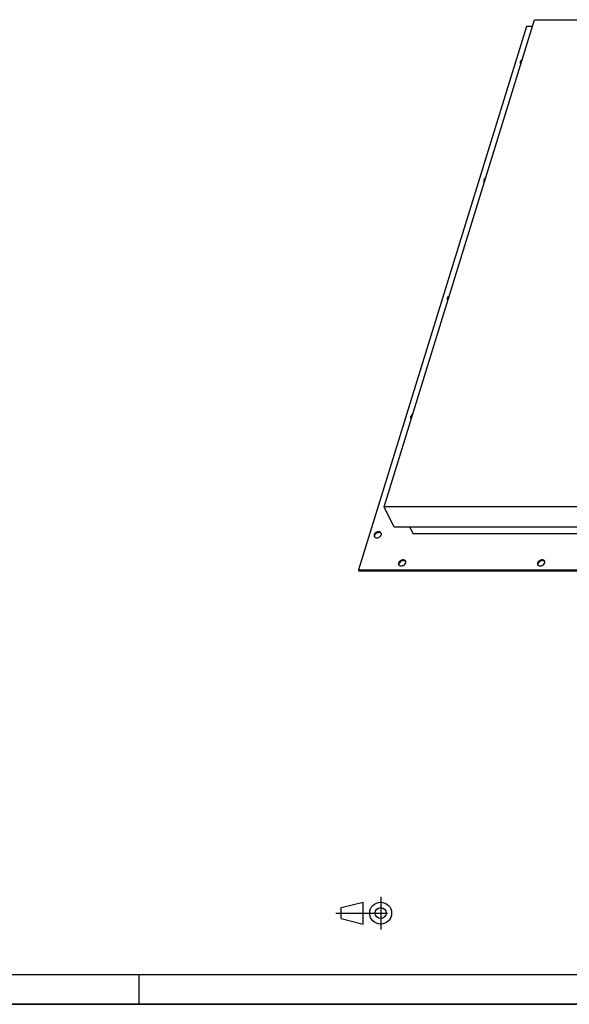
# Model space of a CAD drawing. Header units: millimetres. Extents: x 0 to 4200, y 0 to 2970.
# Tile 5 of 15: x 2100 to 3019, y 0 to 1647. Entities that reach past the tile are written whole.
import ezdxf

# ---------------------------------------------------------------- set-up
doc = ezdxf.new("R2010")
doc.units = ezdxf.units.MM
doc.header["$LTSCALE"] = 231
doc.linetypes.add('CENTER', pattern=[0.6, 0.375, -0.075, 0.075, -0.075])
doc.layers.get('0').update_dxf_attribs({"linetype": 'CONTINUOUS'})
doc.layers.add('005_AXIS', color=7, linetype='CONTINUOUS')

# ---------------------------------------------------------------- blocks, each defined once
blk = doc.blocks.new('PROJEKTIONSMETHODE_1_BL3', base_point=(2680, 152.5))
at = {"color": 2, "linetype": 'CONTINUOUS'}
for p, q in [((2637.8, 161.7), (2674.5, 170.8)), ((2674.5, 134.2), (2674.5, 170.8)), ((2637.8, 143.3), (2637.8, 161.7)), ((2637.8, 143.3), (2674.5, 134.2))]:
    blk.add_line(p, q, dxfattribs=at)
at = {"color": 2, "linetype": 'CENTER'}
for p, q in [((2703.8, 180), (2703.8, 125)), ((2628.7, 152.5), (2731.3, 152.5))]:
    blk.add_line(p, q, dxfattribs=at)
at = {"color": 2, "linetype": 'CONTINUOUS'}
for radius in [18.3, 9.17]:
    blk.add_circle((2703.8, 152.5), radius, dxfattribs=at)

msp = doc.modelspace()

# ---------------------------------------------------------------- linework, layer by layer
at = {"color": 7, "linetype": 'CONTINUOUS'}
for p, q in [((2709.569, 831.928), (2961.318, 1646.588)), ((2961.318, 1646.588), (3919.222, 1646.588)), ((2947.732, 1635.063), (2666.935, 726.403)), ((2957.757, 1635.063), (2947.732, 1635.063)), ((2726.347, 797.739), (2709.569, 831.928)), ((3667.473, 831.928), (2709.569, 831.928)), ((3132.007, 797.739), (2726.347, 797.739)), ((2752.636, 797.739), (2757.659, 787.503)), ((2757.659, 787.503), (3131.211, 787.503)), ((2666.935, 726.403), (2667.545, 725.16)), ((2666.935, 726.403), (3735.366, 726.403)), ((2667.545, 725.16), (3735.976, 725.16)), ((0, 0), (4200, 0))]:
    msp.add_line(p, q, dxfattribs=at)
at = {"color": 5, "linetype": 'CONTINUOUS'}
msp.add_line((50, 50), (4150, 50), dxfattribs=at)
at = {"color": 3, "linetype": 'CONTINUOUS'}
for p, q in [((2300, 0), (2300, 50)), ((4200, 0), (0, 0))]:
    msp.add_line(p, q, dxfattribs=at)
at = {"layer": '005_AXIS', "color": 7, "linetype": 'CONTINUOUS'}
for points, knots in [([(2937.406, 1576.313), (2937.258, 1575.832), (2937.109, 1574.847), (2937.351, 1573.871), (2937.558, 1573.45)], [0, 0, 0, 0, 0.51739376, 1, 1, 1, 1]), ([(2940.818, 1580.253), (2940.012, 1579.791), (2938.602, 1578.673), (2937.654, 1577.113), (2937.406, 1576.313)], [0, 0, 0, 0, 0.52595414, 1, 1, 1, 1]), ([(2937.558, 1573.45), (2937.608, 1573.349), (2937.827, 1572.951), (2938.128, 1572.6), (2938.383, 1572.373)], [0, 0, 0, 0, 0.24772308, 1, 1, 1, 1]), ([(2938.016, 1575.07), (2937.903, 1574.704), (2937.765, 1573.963), (2937.837, 1573.21), (2937.927, 1572.861)], [0, 0, 0, 0, 0.51538626, 1, 1, 1, 1]), ([(2940.16, 1578.127), (2939.904, 1577.912), (2938.994, 1577.052), (2938.288, 1575.948), (2938.016, 1575.07)], [0, 0, 0, 0, 0.2671638, 1, 1, 1, 1]), ([(2876.285, 1378.523), (2876.136, 1378.042), (2875.987, 1377.057), (2876.229, 1376.081), (2876.436, 1375.659)], [0, 0, 0, 0, 0.51739376, 1, 1, 1, 1]), ([(2879.697, 1382.463), (2878.89, 1382.001), (2877.48, 1380.883), (2876.532, 1379.323), (2876.285, 1378.523)], [0, 0, 0, 0, 0.52595414, 1, 1, 1, 1]), ([(2876.436, 1375.659), (2876.486, 1375.559), (2876.706, 1375.161), (2877.006, 1374.81), (2877.262, 1374.583)], [0, 0, 0, 0, 0.24772308, 1, 1, 1, 1]), ([(2876.895, 1377.28), (2876.782, 1376.913), (2876.643, 1376.173), (2876.715, 1375.42), (2876.805, 1375.071)], [0, 0, 0, 0, 0.51538626, 1, 1, 1, 1]), ([(2879.039, 1380.337), (2878.782, 1380.122), (2877.872, 1379.261), (2877.166, 1378.158), (2876.895, 1377.28)], [0, 0, 0, 0, 0.2671638, 1, 1, 1, 1]), ([(2815.163, 1180.733), (2815.014, 1180.252), (2814.866, 1179.267), (2815.108, 1178.291), (2815.315, 1177.869)], [0, 0, 0, 0, 0.51739376, 1, 1, 1, 1]), ([(2818.575, 1184.673), (2817.769, 1184.211), (2816.358, 1183.093), (2815.41, 1181.533), (2815.163, 1180.733)], [0, 0, 0, 0, 0.52595414, 1, 1, 1, 1]), ([(2815.315, 1177.869), (2815.364, 1177.769), (2815.584, 1177.371), (2815.885, 1177.02), (2816.14, 1176.793)], [0, 0, 0, 0, 0.24772308, 1, 1, 1, 1]), ([(2815.773, 1179.49), (2815.66, 1179.123), (2815.521, 1178.383), (2815.593, 1177.63), (2815.683, 1177.281)], [0, 0, 0, 0, 0.51538626, 1, 1, 1, 1]), ([(2817.917, 1182.547), (2817.66, 1182.332), (2816.75, 1181.471), (2816.044, 1180.368), (2815.773, 1179.49)], [0, 0, 0, 0, 0.2671638, 1, 1, 1, 1]), ([(2754.041, 982.943), (2753.892, 982.462), (2753.744, 981.476), (2753.986, 980.501), (2754.193, 980.079)], [0, 0, 0, 0, 0.51739376, 1, 1, 1, 1]), ([(2757.453, 986.883), (2756.647, 986.421), (2755.236, 985.303), (2754.288, 983.743), (2754.041, 982.943)], [0, 0, 0, 0, 0.52595414, 1, 1, 1, 1]), ([(2754.193, 980.079), (2754.242, 979.979), (2754.462, 979.581), (2754.763, 979.23), (2755.018, 979.003)], [0, 0, 0, 0, 0.24772308, 1, 1, 1, 1]), ([(2754.651, 981.7), (2754.538, 981.333), (2754.4, 980.593), (2754.472, 979.84), (2754.561, 979.491)], [0, 0, 0, 0, 0.51538626, 1, 1, 1, 1]), ([(2756.795, 984.757), (2756.539, 984.542), (2755.629, 983.681), (2754.922, 982.577), (2754.651, 981.7)], [0, 0, 0, 0, 0.2671638, 1, 1, 1, 1]), ([(2692.919, 785.153), (2692.771, 784.672), (2692.622, 783.686), (2692.864, 782.711), (2693.071, 782.289)], [0, 0, 0, 0, 0.51739376, 1, 1, 1, 1]), ([(2704.742, 788.016), (2704.521, 788.466), (2703.838, 789.303), (2702.343, 790.067), (2700.542, 790.329), (2698.601, 790.089), (2696.692, 789.374), (2694.52, 787.95), (2693.282, 786.327), (2692.919, 785.153)], [0, 0, 0, 0, 0.10245496, 0.21314571, 0.33593286, 0.46959319, 0.60933221, 0.74866057, 1, 1, 1, 1]), ([(2693.071, 782.289), (2693.292, 781.84), (2693.975, 781.003), (2695.469, 780.239), (2697.271, 779.977), (2699.212, 780.217), (2701.12, 780.932), (2703.292, 782.356), (2704.531, 783.979), (2704.893, 785.153)], [0, 0, 0, 0, 0.10245496, 0.21314571, 0.33593286, 0.46959319, 0.60933221, 0.74866057, 1, 1, 1, 1]), ([(2693.529, 783.91), (2693.416, 783.543), (2693.278, 782.803), (2693.35, 782.05), (2693.44, 781.701)], [0, 0, 0, 0, 0.51538626, 1, 1, 1, 1]), ([(2704.983, 787.362), (2704.686, 787.745), (2703.887, 788.418), (2702.357, 788.961), (2700.6, 789.058), (2698.763, 788.713), (2696.991, 787.955), (2694.995, 786.548), (2693.87, 785.011), (2693.529, 783.91)], [0, 0, 0, 0, 0.10397575, 0.21770788, 0.34280616, 0.47700441, 0.61553922, 0.75260049, 1, 1, 1, 1]), ([(2704.893, 785.153), (2705.042, 785.634), (2705.191, 786.619), (2704.949, 787.595), (2704.742, 788.016)], [0, 0, 0, 0, 0.51739376, 1, 1, 1, 1]), ([(2745.481, 741.017), (2745.261, 741.466), (2744.577, 742.304), (2743.083, 743.067), (2741.281, 743.329), (2739.341, 743.09), (2737.432, 742.374), (2735.26, 740.95), (2734.022, 739.327), (2733.659, 738.153)], [0, 0, 0, 0, 0.10245496, 0.21314571, 0.33593286, 0.46959319, 0.60933221, 0.74866057, 1, 1, 1, 1]), ([(2745.723, 740.363), (2745.426, 740.746), (2744.626, 741.418), (2743.096, 741.961), (2741.34, 742.059), (2739.503, 741.713), (2737.73, 740.956), (2735.735, 739.548), (2734.61, 738.012), (2734.269, 736.91)], [0, 0, 0, 0, 0.10397575, 0.21770788, 0.34280616, 0.47700441, 0.61553922, 0.75260049, 1, 1, 1, 1]), ([(2745.633, 738.153), (2745.782, 738.635), (2745.93, 739.62), (2745.688, 740.595), (2745.481, 741.017)], [0, 0, 0, 0, 0.51739376, 1, 1, 1, 1]), ([(2978.049, 741.017), (2977.829, 741.466), (2977.145, 742.304), (2975.651, 743.067), (2973.849, 743.329), (2971.908, 743.09), (2970, 742.374), (2967.828, 740.95), (2966.59, 739.327), (2966.227, 738.153)], [0, 0, 0, 0, 0.10245496, 0.21314571, 0.33593286, 0.46959319, 0.60933221, 0.74866057, 1, 1, 1, 1]), ([(2978.291, 740.363), (2977.994, 740.746), (2977.194, 741.418), (2975.664, 741.961), (2973.908, 742.059), (2972.071, 741.713), (2970.298, 740.956), (2968.302, 739.548), (2967.178, 738.012), (2966.837, 736.91)], [0, 0, 0, 0, 0.10397575, 0.21770788, 0.34280616, 0.47700441, 0.61553922, 0.75260049, 1, 1, 1, 1]), ([(2978.201, 738.153), (2978.349, 738.635), (2978.498, 739.62), (2978.256, 740.595), (2978.049, 741.017)], [0, 0, 0, 0, 0.51739376, 1, 1, 1, 1]), ([(2733.659, 738.153), (2733.51, 737.672), (2733.362, 736.687), (2733.604, 735.712), (2733.811, 735.29)], [0, 0, 0, 0, 0.51739376, 1, 1, 1, 1]), ([(2733.811, 735.29), (2734.031, 734.84), (2734.715, 734.003), (2736.209, 733.24), (2738.011, 732.977), (2739.951, 733.217), (2741.86, 733.932), (2744.032, 735.356), (2745.27, 736.98), (2745.633, 738.153)], [0, 0, 0, 0, 0.10245496, 0.21314571, 0.33593286, 0.46959319, 0.60933221, 0.74866057, 1, 1, 1, 1]), ([(2734.269, 736.91), (2734.156, 736.544), (2734.018, 735.803), (2734.089, 735.051), (2734.179, 734.701)], [0, 0, 0, 0, 0.51538626, 1, 1, 1, 1]), ([(2966.227, 738.153), (2966.078, 737.672), (2965.93, 736.687), (2966.172, 735.712), (2966.379, 735.29)], [0, 0, 0, 0, 0.51739376, 1, 1, 1, 1]), ([(2966.379, 735.29), (2966.599, 734.84), (2967.283, 734.003), (2968.777, 733.24), (2970.578, 732.977), (2972.519, 733.217), (2974.428, 733.932), (2976.6, 735.356), (2977.838, 736.98), (2978.201, 738.153)], [0, 0, 0, 0, 0.10245496, 0.21314571, 0.33593286, 0.46959319, 0.60933221, 0.74866057, 1, 1, 1, 1]), ([(2966.837, 736.91), (2966.724, 736.544), (2966.585, 735.803), (2966.657, 735.051), (2966.747, 734.701)], [0, 0, 0, 0, 0.51538626, 1, 1, 1, 1])]:
    msp.add_open_spline(points, degree=3, knots=knots, dxfattribs=at)

# ---------------------------------------------------------------- block references
at = {"color": 2, "linetype": 'CONTINUOUS'}
msp.add_blockref('PROJEKTIONSMETHODE_1_BL3', (2680, 152.5), dxfattribs=at)

doc.saveas('drawing.dxf')
